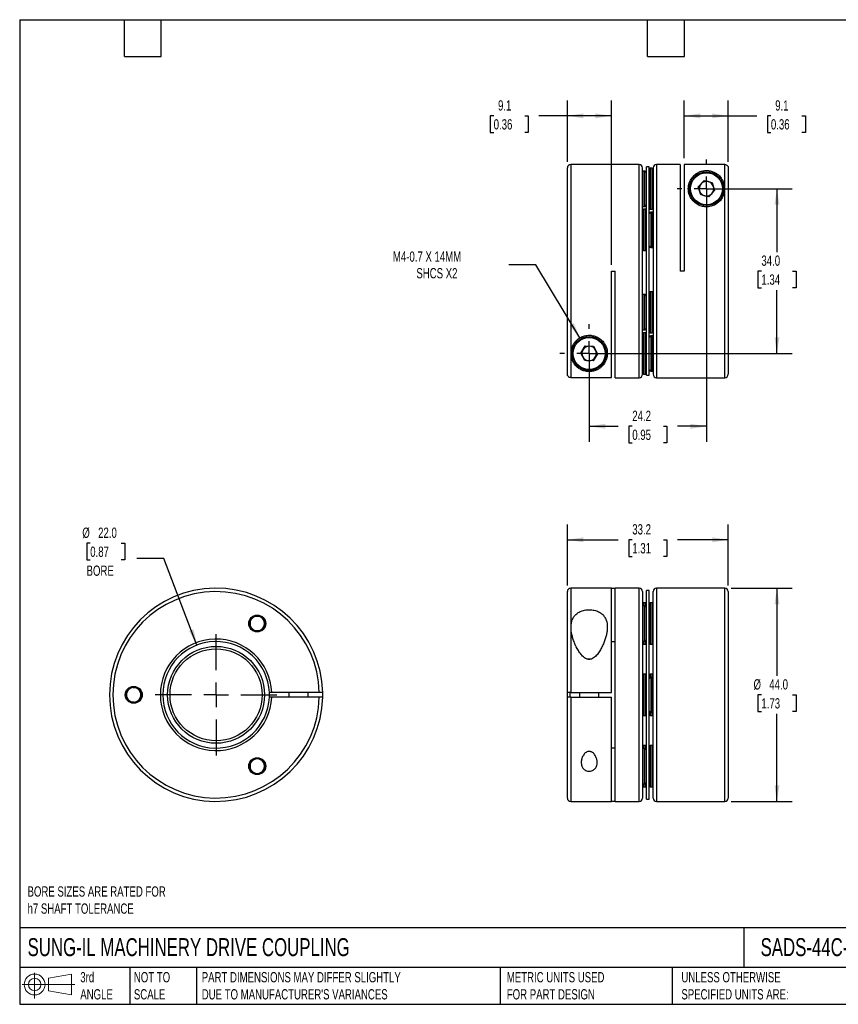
# Model space of a CAD drawing. Header units: millimetres. Extents: x 6 to 273, y 6 to 210.
# Tile 1 of 2: x 6 to 175, y 6 to 210. Entities that reach past the tile are written whole.
import ezdxf

# ---------------------------------------------------------------- set-up
doc = ezdxf.new("R2010")
doc.units = ezdxf.units.MM
doc.linetypes.add('SLD-Center', pattern=[19.05, 15.24, -1.27, 1.27, -1.27])
doc.linetypes.add('SLD-Solid', pattern=[0])
doc.layers.add('CENTER', color=40, linetype='SLD-Center')
doc.layers.add('SLD-DEFPOINTS', color=7, linetype='Continuous')
doc.layers.add('DIMENSIONS', color=140, linetype='SLD-Solid', lineweight=25)
doc.layers.add('TEXT', color=140, linetype='SLD-Solid', lineweight=25)
doc.styles.add('SLDTEXTSTYLE0', font='TXT', dxfattribs={"width": 0.7})
doc.dimstyles.new('SLDDIMSTYLE0', dxfattribs={"dimtxt": 2.158008, "dimasz": 3.302, "dimexe": 0, "dimexo": 0.0625, "dimgap": 0.539502, "dimtad": 0, "dimtih": 1, "dimtoh": 1, "dimdec": 1, "dimrnd": 1e-09, "dimzin": 4, "dimdsep": 46, "dimtxsty": 'SLDTEXTSTYLE0', "dimsah": 1, "dimcen": 0.09, "dimadec": 0, "dimazin": 1, "dimtfac": 1, "dimtdec": 1, "dimtofl": 0, "dimtmove": 0, "dimatfit": 3, "dimfxl": 0, "dimfrac": 2, "dimtolj": 1, "dimtzin": 12, "dimarcsym": 0})
doc.dimstyles.new('SLDDIMSTYLE1', dxfattribs={"dimtxt": 2.158008, "dimasz": 3.302, "dimexe": 0, "dimexo": 0.0625, "dimgap": 0.539502, "dimtad": 0, "dimtih": 1, "dimtoh": 1, "dimdec": 1, "dimrnd": 1e-09, "dimzin": 12, "dimdsep": 46, "dimtxsty": 'SLDTEXTSTYLE0', "dimsah": 1, "dimcen": 0.09, "dimadec": 0, "dimazin": 3, "dimtfac": 1, "dimtdec": 1, "dimtofl": 0, "dimtmove": 0, "dimatfit": 3, "dimfxl": 0, "dimfrac": 2, "dimtolj": 1, "dimtzin": 12, "dimarcsym": 0})
doc.dimstyles.new('SLDDIMSTYLE2', dxfattribs={"dimtxt": 2.158008, "dimasz": 3.302, "dimexe": 0, "dimexo": 0.0625, "dimgap": 0.539502, "dimtad": 0, "dimtih": 1, "dimtoh": 1, "dimdec": 1, "dimrnd": 1e-09, "dimzin": 4, "dimdsep": 46, "dimtxsty": 'SLDTEXTSTYLE0', "dimsah": 1, "dimcen": 0, "dimadec": 0, "dimazin": 1, "dimtfac": 1, "dimtdec": 1, "dimtofl": 0, "dimtmove": 0, "dimatfit": 3, "dimfxl": 0, "dimfrac": 2, "dimtolj": 1, "dimtzin": 12, "dimarcsym": 0})
doc.dimstyles.new('SLDDIMSTYLE3', dxfattribs={"dimtxt": 2.158008, "dimasz": 3.302, "dimexe": 0, "dimexo": 0.0625, "dimgap": 0.539502, "dimtad": 0, "dimtih": 1, "dimtoh": 1, "dimdec": 1, "dimrnd": 1e-09, "dimzin": 12, "dimdsep": 46, "dimtxsty": 'SLDTEXTSTYLE0', "dimsah": 1, "dimcen": 0, "dimadec": 0, "dimazin": 3, "dimtfac": 1, "dimtdec": 1, "dimtofl": 0, "dimtmove": 0, "dimatfit": 3, "dimfxl": 0, "dimfrac": 2, "dimtolj": 1, "dimtzin": 12, "dimarcsym": 0})

# ---------------------------------------------------------------- blocks, each defined once
blk = doc.blocks.new('Block11')
at = {"color": 7, "linetype": 'SLD-Solid', "lineweight": 18}
for p, q in [((2.59, 5.31), (2.59, 0)), ((5.48, 4.17), (10.18, 5.03)), ((5.48, 1.6), (5.48, 4.17)), ((10.18, 5.03), (10.18, 0.73)), ((0, 2.88), (10.87, 2.88)), ((5.48, 1.6), (10.18, 0.73))]:
    blk.add_line(p, q, dxfattribs=at)
for radius in [2.15, 1.29]:
    blk.add_circle((2.59, 2.88), radius, dxfattribs=at)
blk = doc.blocks.new('Block12')
at = {"layer": 'SLD-DEFPOINTS'}
blk.add_blockref('Block11', (0, 0), dxfattribs=at)
blk = doc.blocks.new('_D')
at = {"layer": 'DIMENSIONS'}
for p, q in [((153.11, 92.22), (165.76, 92.22)), ((162.58, 92.22), (162.58, 74.13)), ((159.38, 70.22), (158.65, 70.22)), ((158.65, 70.22), (158.65, 66.79)), ((165.79, 70.22), (166.52, 70.22)), ((166.52, 70.22), (166.52, 66.79)), ((158.65, 66.79), (159.38, 66.79)), ((162.58, 48.22), (162.58, 66.31)), ((166.52, 66.79), (165.79, 66.79)), ((153.11, 48.22), (165.76, 48.22))]:
    blk.add_line(p, q, dxfattribs=at)
for points in [[(162.58, 92.22), (162.08, 88.92), (163.09, 88.92)], [(162.58, 48.22), (163.09, 51.52), (162.08, 51.52)]]:
    blk.add_solid(points, dxfattribs=at)
at = {"layer": 'DIMENSIONS', "char_height": 2.117, "attachment_point": 1, "style": 'SLDTEXTSTYLE0'}
for s, insert in [('%%c', (157.75, 73.43)), ('44.0', (161.01, 73.43)), ('1.73', (159.38, 69.52))]:
    blk.add_mtext(s, dxfattribs=dict(at, insert=insert))
blk = doc.blocks.new('_D_1')
at = {"layer": 'DIMENSIONS'}
for p, q in [((119.34, 92.79), (119.34, 105.39)), ((152.54, 92.79), (152.54, 105.39)), ((119.34, 102.22), (129.81, 102.22)), ((132.74, 102.22), (132.01, 102.22)), ((132.01, 102.22), (132.01, 98.79)), ((139.15, 102.22), (139.88, 102.22)), ((139.88, 102.22), (139.88, 98.79)), ((152.54, 102.22), (142.08, 102.22)), ((132.01, 98.79), (132.74, 98.79)), ((139.88, 98.79), (139.15, 98.79))]:
    blk.add_line(p, q, dxfattribs=at)
for points in [[(119.34, 102.22), (122.65, 101.71), (122.65, 102.73)], [(152.54, 102.22), (149.24, 102.73), (149.24, 101.71)]]:
    blk.add_solid(points, dxfattribs=at)
at = {"layer": 'DIMENSIONS', "char_height": 2.117, "attachment_point": 1, "style": 'SLDTEXTSTYLE0'}
for s, insert in [('33.2', (132.74, 105.43)), ('1.31', (132.74, 101.52))]:
    blk.add_mtext(s, dxfattribs=dict(at, insert=insert))
blk = doc.blocks.new('_D_3')
at = {"layer": 'DIMENSIONS'}
for p, q in [((148.04, 173.4), (148.04, 122.46)), ((123.84, 139.4), (123.84, 122.46)), ((123.84, 125.64), (129.81, 125.64)), ((132.74, 125.64), (132.01, 125.64)), ((132.01, 125.64), (132.01, 122.21)), ((139.15, 125.64), (139.88, 125.64)), ((139.88, 125.64), (139.88, 122.21)), ((148.04, 125.64), (142.08, 125.64)), ((132.01, 122.21), (132.74, 122.21)), ((139.88, 122.21), (139.15, 122.21))]:
    blk.add_line(p, q, dxfattribs=at)
for points in [[(123.84, 125.64), (127.15, 125.13), (127.15, 126.15)], [(148.04, 125.64), (144.74, 126.15), (144.74, 125.13)]]:
    blk.add_solid(points, dxfattribs=at)
at = {"layer": 'DIMENSIONS', "char_height": 2.117, "attachment_point": 1, "style": 'SLDTEXTSTYLE0'}
for s, insert in [('24.2', (132.74, 128.85)), ('0.95', (132.74, 124.94))]:
    blk.add_mtext(s, dxfattribs=dict(at, insert=insert))
blk = doc.blocks.new('_D_4')
at = {"layer": 'DIMENSIONS'}
for p, q in [((149.31, 174.67), (165.76, 174.67)), ((162.58, 174.67), (162.58, 161.59)), ((159.38, 157.67), (158.65, 157.67)), ((158.65, 157.67), (158.65, 154.24)), ((165.79, 157.67), (166.52, 157.67)), ((166.52, 157.67), (166.52, 154.24)), ((158.65, 154.24), (159.38, 154.24)), ((162.58, 140.67), (162.58, 153.76)), ((166.52, 154.24), (165.79, 154.24)), ((125.11, 140.67), (165.76, 140.67))]:
    blk.add_line(p, q, dxfattribs=at)
for points in [[(162.58, 174.67), (162.08, 171.37), (163.09, 171.37)], [(162.58, 140.67), (163.09, 143.97), (162.08, 143.97)]]:
    blk.add_solid(points, dxfattribs=at)
at = {"layer": 'DIMENSIONS', "char_height": 2.117, "attachment_point": 1, "style": 'SLDTEXTSTYLE0'}
for s, insert in [('34.0', (159.38, 160.88)), ('1.34', (159.38, 156.97))]:
    blk.add_mtext(s, dxfattribs=dict(at, insert=insert))
blk = doc.blocks.new('_D_5')
at = {"layer": 'DIMENSIONS'}
for p, q in [((143.44, 180.94), (143.44, 192.88)), ((152.54, 180.24), (152.54, 192.88)), ((143.44, 189.71), (152.54, 189.71)), ((152.54, 189.71), (158.41, 189.71)), ((161.34, 189.71), (160.61, 189.71)), ((160.61, 189.71), (160.61, 186.28)), ((167.75, 189.71), (168.47, 189.71)), ((168.47, 189.71), (168.47, 186.28)), ((160.61, 186.28), (161.34, 186.28)), ((168.47, 186.28), (167.75, 186.28))]:
    blk.add_line(p, q, dxfattribs=at)
for points in [[(143.44, 189.71), (146.75, 189.2), (146.75, 190.21)], [(152.54, 189.71), (149.24, 190.21), (149.24, 189.2)]]:
    blk.add_solid(points, dxfattribs=at)
at = {"layer": 'DIMENSIONS', "char_height": 2.117, "attachment_point": 1, "style": 'SLDTEXTSTYLE0'}
for s, insert in [('9.1', (162.23, 192.92)), ('0.36', (161.34, 189.01))]:
    blk.add_mtext(s, dxfattribs=dict(at, insert=insert))
blk = doc.blocks.new('_D_6')
at = {"layer": 'DIMENSIONS'}
for p, q in [((119.34, 180.24), (119.34, 192.88)), ((128.44, 158.94), (128.44, 192.88)), ((104.14, 189.71), (103.42, 189.71)), ((103.42, 189.71), (103.42, 186.28)), ((110.55, 189.71), (111.28, 189.71)), ((111.28, 189.71), (111.28, 186.28)), ((119.34, 189.71), (113.48, 189.71)), ((128.44, 189.71), (119.34, 189.71)), ((103.42, 186.28), (104.14, 186.28)), ((111.28, 186.28), (110.55, 186.28))]:
    blk.add_line(p, q, dxfattribs=at)
for points in [[(119.34, 189.71), (122.65, 189.2), (122.65, 190.21)], [(128.44, 189.71), (125.14, 190.21), (125.14, 189.2)]]:
    blk.add_solid(points, dxfattribs=at)
at = {"layer": 'DIMENSIONS', "char_height": 2.117, "attachment_point": 1, "style": 'SLDTEXTSTYLE0'}
for s, insert in [('9.1', (105.04, 192.92)), ('0.36', (104.14, 189.01))]:
    blk.add_mtext(s, dxfattribs=dict(at, insert=insert))
blk = doc.blocks.new('_D_7')
at = {"layer": 'DIMENSIONS'}
for p, q in [((112.84, 158.99), (107.28, 158.99)), ((121.91, 143.89), (112.84, 158.99))]:
    blk.add_line(p, q, dxfattribs=at)
blk.add_solid([(121.91, 143.89), (120.65, 146.98), (119.78, 146.46)], dxfattribs=at)
at = {"layer": 'DIMENSIONS', "attachment_point": 1, "style": 'SLDTEXTSTYLE0'}
for s, insert, char_height in [('M4-0.7 X 14MM', (83.35, 161.72), 2.1167), ('SHCS X2', (88.19, 158.29), 2.117)]:
    blk.add_mtext(s, dxfattribs=dict(at, insert=insert, char_height=char_height))
blk = doc.blocks.new('SW_CENTERMARKSYMBOL_1')
at = {"layer": 'CENTER', "color": 0}
for p, q in [((0, 5.08), (0, 6.04)), ((0, 0), (0, 2.54)), ((-5.08, 0), (-6.04, 0)), ((0, 0), (-2.54, 0)), ((0, 0), (0, -2.54)), ((0, 0), (2.54, 0)), ((5.08, 0), (6.04, 0)), ((0, -5.08), (0, -6.04))]:
    blk.add_line(p, q, dxfattribs=at)
blk = doc.blocks.new('SW_CENTERMARKSYMBOL_2')
at = {"layer": 'CENTER', "color": 0}
for p, q in [((0, 5.08), (0, 6.04)), ((0, 0), (0, 2.54)), ((-5.08, 0), (-6.04, 0)), ((0, 0), (-2.54, 0)), ((0, 0), (0, -2.54)), ((0, 0), (2.54, 0)), ((5.08, 0), (6.04, 0)), ((0, -5.08), (0, -6.04))]:
    blk.add_line(p, q, dxfattribs=at)
blk = doc.blocks.new('_D_8')
at = {"layer": 'DIMENSIONS'}
for p, q in [((20.9, 101.52), (20.17, 101.52)), ((20.17, 101.52), (20.17, 98.09)), ((27.31, 101.52), (28.03, 101.52)), ((28.03, 101.52), (28.03, 98.09)), ((20.17, 98.09), (20.9, 98.09)), ((28.03, 98.09), (27.31, 98.09)), ((36.08, 98.38), (30.53, 98.38)), ((42.93, 80.49), (36.08, 98.38))]:
    blk.add_line(p, q, dxfattribs=at)
blk.add_solid([(42.93, 80.49), (42.23, 83.76), (41.28, 83.39)], dxfattribs=at)
at = {"layer": 'DIMENSIONS', "char_height": 2.117, "attachment_point": 1, "style": 'SLDTEXTSTYLE0'}
for s, insert in [('%%c', (19.27, 104.73)), ('22.0', (22.53, 104.73)), ('0.87', (20.9, 100.81)), ('BORE', (20.15, 96.9))]:
    blk.add_mtext(s, dxfattribs=dict(at, insert=insert))
blk = doc.blocks.new('SW_CENTERMARKSYMBOL_3')
at = {"layer": 'CENTER', "color": 0}
for p, q in [((0, 5.08), (0, 12.54)), ((0, 0), (0, 2.54)), ((-5.08, 0), (-12.54, 0)), ((0, 0), (-2.54, 0)), ((0, 0), (0, -2.54)), ((0, 0), (2.54, 0)), ((5.08, 0), (12.54, 0)), ((0, -5.08), (0, -12.54))]:
    blk.add_line(p, q, dxfattribs=at)

msp = doc.modelspace()

# ---------------------------------------------------------------- linework, layer by layer
for p, q in [((119.34, 136.38), (119.34, 178.97)), ((134.14, 179.67), (120.04, 179.67)), ((120.04, 179.67), (120.04, 135.68)), ((134.14, 135.67), (134.14, 179.67)), ((134.84, 136.37), (134.84, 178.97)), ((136.24, 179.17), (135.64, 179.17)), ((135.64, 139.05), (135.64, 179.17)), ((136.24, 139.05), (136.24, 179.17)), ((136.84, 178.92), (136.44, 178.92)), ((136.44, 178.92), (136.44, 170.58)), ((136.84, 170.58), (136.84, 178.92)), ((137.04, 178.97), (137.04, 136.37)), ((142.64, 179.67), (137.74, 179.67)), ((137.74, 179.67), (137.74, 135.67)), ((142.64, 179.67), (142.64, 157.67)), ((143.44, 179.67), (143.44, 157.67)), ((151.84, 179.67), (143.44, 179.67)), ((151.84, 135.67), (151.84, 179.67)), ((152.54, 178.97), (152.54, 136.37)), ((135.34, 178.32), (134.94, 178.32)), ((134.94, 178.32), (134.94, 171.62)), ((135.34, 171.62), (135.34, 178.32)), ((146.36, 175.07), (147.55, 176.33)), ((146.86, 173.41), (146.36, 175.07)), ((147.55, 176.33), (149.23, 175.93)), ((149.23, 175.93), (149.73, 174.27)), ((148.54, 173.01), (146.86, 173.41)), ((149.73, 174.27), (148.54, 173.01)), ((134.94, 171.62), (134.94, 171.02)), ((134.94, 171.02), (135.34, 171.02)), ((135.34, 171.02), (135.34, 171.62)), ((135.44, 170.42), (135.04, 170.42)), ((135.04, 170.42), (135.04, 163.03)), ((135.44, 163.03), (135.44, 170.42)), ((136.44, 170.58), (136.44, 170.42)), ((136.44, 170.42), (136.84, 170.42)), ((136.94, 169.82), (136.54, 169.82)), ((136.54, 169.82), (136.54, 162.84)), ((136.84, 170.42), (136.84, 170.58)), ((136.94, 162.84), (136.94, 169.82)), ((135.04, 163.03), (135.04, 161.92)), ((135.44, 161.92), (135.44, 163.03)), ((136.54, 162.84), (136.54, 162.52)), ((136.94, 162.52), (136.94, 162.84)), ((135.04, 161.92), (135.44, 161.92)), ((136.54, 162.52), (136.94, 162.52)), ((128.44, 157.67), (129.24, 157.67)), ((128.44, 135.68), (128.44, 157.67)), ((129.24, 135.67), (129.24, 157.67)), ((143.44, 157.67), (142.64, 157.67)), ((135.34, 152.82), (134.94, 152.82)), ((134.94, 152.82), (134.94, 146.25)), ((135.34, 146.25), (135.34, 152.82)), ((136.84, 153.42), (136.44, 153.42)), ((136.44, 153.42), (136.44, 145.14)), ((136.84, 145.14), (136.84, 153.42)), ((134.94, 146.25), (134.94, 145.52)), ((134.94, 145.52), (135.34, 145.52)), ((135.44, 144.92), (135.04, 144.92)), ((135.04, 144.92), (135.04, 138.02)), ((135.34, 145.52), (135.34, 146.25)), ((135.44, 138.02), (135.44, 144.92)), ((136.44, 145.14), (136.44, 144.92)), ((136.44, 144.92), (136.84, 144.92)), ((136.94, 144.32), (136.54, 144.32)), ((136.54, 144.32), (136.54, 137.89)), ((136.84, 144.92), (136.84, 145.14)), ((136.94, 137.89), (136.94, 144.32)), ((122.11, 140.74), (123.04, 142.21)), ((122.92, 139.21), (122.11, 140.74)), ((123.04, 142.21), (124.77, 142.14)), ((125.58, 140.61), (124.65, 139.14)), ((124.77, 142.14), (125.58, 140.61)), ((124.65, 139.14), (122.92, 139.21)), ((135.64, 136.17), (135.64, 139.05)), ((136.24, 136.17), (136.24, 139.05)), ((135.04, 138.02), (135.04, 136.42)), ((135.04, 136.42), (135.44, 136.42)), ((135.44, 136.42), (135.44, 138.02)), ((135.64, 136.17), (136.24, 136.17)), ((136.54, 137.89), (136.54, 137.02)), ((136.54, 137.02), (136.94, 137.02)), ((136.94, 137.02), (136.94, 137.89)), ((120.04, 135.68), (128.44, 135.68)), ((129.24, 135.67), (134.14, 135.67)), ((137.74, 135.67), (151.84, 135.67)), ((119.34, 70.72), (119.34, 91.52)), ((128.44, 92.22), (120.04, 92.22)), ((120.04, 92.22), (120.04, 70.72)), ((128.44, 92.22), (129.24, 92.22)), ((128.44, 70.72), (128.44, 92.22)), ((134.14, 92.22), (129.24, 92.22)), ((129.24, 48.22), (129.24, 92.22)), ((134.14, 70.22), (134.14, 92.22)), ((134.84, 91.52), (134.84, 70.22)), ((136.24, 91.72), (135.64, 91.72)), ((135.64, 80.97), (135.64, 91.72)), ((136.24, 80.97), (136.24, 91.72)), ((137.04, 48.92), (137.04, 91.52)), ((142.64, 92.22), (137.74, 92.22)), ((137.74, 92.22), (137.74, 48.22)), ((143.44, 92.22), (142.64, 92.22)), ((151.84, 92.22), (143.44, 92.22)), ((151.84, 48.22), (151.84, 92.22)), ((152.54, 91.52), (152.54, 48.92)), ((135.34, 88.59), (134.94, 88.59)), ((134.94, 88.59), (134.94, 87.13)), ((135.44, 89.19), (135.04, 89.19)), ((135.04, 89.19), (135.04, 88.59)), ((135.34, 87.13), (135.34, 88.59)), ((135.44, 88.57), (135.44, 89.19)), ((136.84, 89.19), (136.44, 89.19)), ((136.44, 89.19), (136.44, 86.29)), ((136.84, 86.29), (136.84, 89.19)), ((53.63, 84.94), (54.5, 86.44)), ((54.5, 86.44), (56.23, 86.44)), ((56.23, 86.44), (57.1, 84.94)), ((134.94, 87.13), (134.94, 81.29)), ((135.34, 81.29), (135.34, 87.13)), ((136.44, 86.29), (136.44, 80.69)), ((136.84, 80.69), (136.84, 86.29)), ((54.5, 83.44), (53.63, 84.94)), ((56.23, 83.44), (54.5, 83.44)), ((57.1, 84.94), (56.23, 83.44)), ((134.94, 81.29), (135.34, 81.29)), ((135.04, 81.29), (135.04, 80.69)), ((135.44, 80.69), (135.44, 81.31)), ((128.44, 81.22), (129.24, 81.22)), ((135.04, 80.69), (135.44, 80.69)), ((135.64, 48.72), (135.64, 80.97)), ((136.24, 48.72), (136.24, 80.97)), ((136.44, 80.69), (136.84, 80.69)), ((123.41, 77.62), (124.32, 77.62)), ((135.44, 74.47), (135.04, 74.47)), ((135.04, 74.47), (135.04, 73.54)), ((135.04, 73.54), (135.04, 65.97)), ((135.44, 73.54), (135.44, 74.47)), ((135.44, 65.97), (135.44, 73.54)), ((136.84, 74.47), (136.44, 74.47)), ((136.44, 74.47), (136.44, 73.85)), ((136.94, 73.87), (136.54, 73.87)), ((136.54, 73.87), (136.54, 72.58)), ((136.84, 73.87), (136.84, 74.47)), ((136.94, 72.58), (136.94, 73.87)), ((28.15, 70.44), (29.2, 71.82)), ((29.2, 71.82), (30.92, 71.59)), ((30.92, 71.59), (31.58, 69.99)), ((136.54, 72.58), (136.54, 66.57)), ((136.94, 66.57), (136.94, 72.58)), ((28.81, 68.84), (28.15, 70.44)), ((31.58, 69.99), (30.53, 68.62)), ((58.35, 70.72), (57.85, 70.72)), ((58.35, 69.72), (57.85, 69.72)), ((68.16, 70.72), (58.35, 70.72)), ((68.16, 69.72), (58.35, 69.72)), ((61.87, 70.72), (61.87, 69.72)), ((65.87, 69.72), (65.87, 70.72)), ((68.86, 69.72), (68.86, 70.72)), ((119.34, 69.72), (119.34, 70.72)), ((119.34, 48.92), (119.34, 69.72)), ((119.84, 70.72), (119.84, 69.72)), ((120.04, 70.72), (128.44, 70.72)), ((120.04, 69.72), (128.44, 69.72)), ((120.04, 69.72), (120.04, 48.22)), ((121.84, 70.72), (121.84, 69.72)), ((125.84, 69.72), (125.84, 70.72)), ((128.44, 48.22), (128.44, 69.72)), ((134.14, 48.22), (134.14, 70.22)), ((134.84, 70.22), (134.84, 48.92)), ((30.53, 68.62), (28.81, 68.84)), ((135.04, 65.97), (135.44, 65.97)), ((136.44, 66.59), (136.44, 65.97)), ((136.44, 65.97), (136.84, 65.97)), ((136.54, 66.57), (136.94, 66.57)), ((136.84, 65.97), (136.84, 66.57)), ((129.24, 59.22), (128.44, 59.22)), ((135.34, 59.15), (134.94, 59.15)), ((134.94, 59.15), (134.94, 57.52)), ((135.44, 59.75), (135.04, 59.75)), ((135.04, 59.75), (135.04, 59.15)), ((135.34, 57.52), (135.34, 59.15)), ((135.44, 59.13), (135.44, 59.75)), ((136.84, 59.75), (136.44, 59.75)), ((136.44, 59.75), (136.44, 56.58)), ((136.84, 56.58), (136.84, 59.75)), ((53.86, 56.36), (55.36, 57.23)), ((55.36, 57.23), (56.86, 56.36)), ((134.94, 57.52), (134.94, 51.85)), ((135.34, 51.85), (135.34, 57.52)), ((53.87, 54.63), (53.86, 56.36)), ((56.86, 56.36), (56.87, 54.63)), ((136.44, 56.58), (136.44, 51.25)), ((136.84, 51.25), (136.84, 56.58)), ((55.37, 53.76), (53.87, 54.63)), ((56.87, 54.63), (55.37, 53.76)), ((134.94, 51.85), (135.34, 51.85)), ((135.04, 51.85), (135.04, 51.25)), ((135.04, 51.25), (135.44, 51.25)), ((135.44, 51.25), (135.44, 51.86)), ((136.44, 51.25), (136.84, 51.25)), ((120.04, 48.22), (128.44, 48.22)), ((129.24, 48.22), (128.44, 48.22)), ((129.24, 48.22), (134.14, 48.22)), ((135.64, 48.72), (136.24, 48.72)), ((137.74, 48.22), (142.64, 48.22)), ((142.64, 48.22), (143.44, 48.22)), ((143.44, 48.22), (151.84, 48.22))]:
    msp.add_line(p, q)
at = {"flags": 128}
for points in [[(134.94, 178.32), (134.89, 178.32), (134.84, 178.31)], [(134.84, 171.04), (134.89, 171.03), (134.94, 171.02)], [(137.04, 169.81), (137, 169.82), (136.94, 169.82)], [(136.94, 162.52), (137, 162.53), (137.04, 162.54)], [(134.94, 152.82), (134.89, 152.82), (134.84, 152.81)], [(134.84, 145.54), (134.89, 145.53), (134.94, 145.52)], [(137.04, 144.31), (137, 144.32), (136.94, 144.32)], [(136.94, 137.02), (137, 137.03), (137.04, 137.04)], [(134.94, 88.59), (134.89, 88.59), (134.84, 88.57)], [(134.84, 81.31), (134.89, 81.3), (134.94, 81.29)], [(137.04, 73.85), (137, 73.86), (136.94, 73.87)], [(136.94, 66.57), (137, 66.57), (137.04, 66.59)], [(134.94, 59.15), (134.89, 59.14), (134.84, 59.13)], [(134.84, 51.86), (134.89, 51.85), (134.94, 51.85)]]:
    msp.add_lwpolyline(points, dxfattribs=at)
for centre, radius in [((148.04, 174.67), 3.5), ((148.04, 174.67), 3.3), ((123.84, 140.67), 3.5), ((123.84, 140.67), 3.3), ((55.37, 84.94), 1.75), ((46.87, 70.22), 10), ((46.87, 70.22), 9.5), ((29.87, 70.22), 1.75), ((55.37, 55.5), 1.75)]:
    msp.add_circle(centre, radius)
for centre, radius, start, end in [((120.04, 178.97), 0.7, 90, 180), ((134.14, 178.97), 0.7, 0, 90), ((136.44, 178.72), 0.2, 90, 180), ((136.84, 178.72), 0.2, 0, 90), ((137.74, 178.97), 0.7, 90, 180), ((135.34, 178.02), 0.3, 0, 90), ((148.04, 174.67), 1.5, 136.6942, 196.6942), ((148.04, 174.67), 1.5, 76.6942, 136.6942), ((148.04, 174.67), 1.5, 16.6942, 76.6942), ((148.04, 174.67), 1.5, 316.6942, 16.6942), ((148.04, 174.67), 1.5, 196.6942, 256.6942), ((148.04, 174.67), 1.5, 256.6942, 316.6942), ((135.34, 171.32), 0.3, 270, 0), ((135.04, 170.22), 0.2, 90, 180), ((135.44, 170.22), 0.2, 0, 90), ((136.44, 170.62), 0.2, 180, 270), ((136.54, 169.52), 0.3, 90, 180), ((136.84, 170.62), 0.2, 270, 0), ((136.54, 162.82), 0.3, 180, 270), ((135.04, 162.12), 0.2, 180, 270), ((135.44, 162.12), 0.2, 270, 0), ((135.34, 152.52), 0.3, 0, 90), ((136.44, 153.22), 0.2, 90, 180), ((136.84, 153.22), 0.2, 0, 90), ((135.04, 144.72), 0.2, 90, 180), ((135.34, 145.82), 0.3, 270, 0), ((135.44, 144.72), 0.2, 0, 90), ((136.44, 145.12), 0.2, 180, 270), ((136.54, 144.02), 0.3, 90, 180), ((136.84, 145.12), 0.2, 270, 0), ((123.84, 140.67), 1.5, 147.7958, 207.7958), ((123.84, 140.67), 1.5, 87.7958, 147.7958), ((123.84, 140.67), 1.5, 27.7958, 87.7958), ((123.84, 140.67), 1.5, 327.7958, 27.7958), ((123.84, 140.67), 1.5, 207.7958, 267.7958), ((123.84, 140.67), 1.5, 267.7958, 327.7958), ((134.14, 136.37), 0.7, 270, 0), ((135.04, 136.62), 0.2, 180, 270), ((135.44, 136.62), 0.2, 270, 0), ((136.54, 137.32), 0.3, 180, 270), ((137.74, 136.37), 0.7, 180, 270), ((151.84, 136.37), 0.7, 270, 0), ((46.87, 70.22), 22, 1.3023, 358.6977), ((46.87, 70.22), 21.3, 1.3451, 358.6549), ((120.04, 91.52), 0.7, 90, 180), ((134.14, 91.52), 0.7, 0, 90), ((137.74, 91.52), 0.7, 90, 180), ((151.84, 91.52), 0.7, 0, 90), ((135.04, 88.99), 0.2, 90, 180), ((135.34, 88.29), 0.3, 0, 90), ((135.44, 88.99), 0.2, 0, 90), ((136.44, 88.99), 0.2, 90, 180), ((136.84, 88.99), 0.2, 0, 90), ((55.37, 84.94), 1.5, 150, 210), ((55.37, 84.94), 1.5, 90, 150), ((55.37, 84.94), 1.5, 30, 90), ((55.37, 84.94), 1.5, 330, 30), ((55.37, 84.94), 1.5, 210, 270), ((55.37, 84.94), 1.5, 270, 330), ((46.87, 70.22), 11.5, 2.4919, 357.5081), ((135.34, 81.59), 0.3, 270, 0), ((46.87, 70.22), 11, 2.6053, 357.3947), ((135.04, 80.89), 0.2, 180, 270), ((135.44, 80.89), 0.2, 270, 0), ((136.44, 80.89), 0.2, 180, 270), ((136.84, 80.89), 0.2, 270, 0), ((135.04, 74.27), 0.2, 90, 180), ((135.44, 74.27), 0.2, 0, 90), ((136.44, 74.27), 0.2, 90, 180), ((136.54, 73.57), 0.3, 90, 180), ((136.84, 74.27), 0.2, 0, 90), ((29.87, 70.22), 1.5, 142.5166, 202.5166), ((29.87, 70.22), 1.5, 82.5166, 142.5166), ((29.87, 70.22), 1.5, 22.5166, 82.5166), ((29.87, 70.22), 1.5, 202.5166, 262.5166), ((29.87, 70.22), 1.5, 262.5166, 322.5166), ((29.87, 70.22), 1.5, 322.5166, 22.5166), ((46.87, 70.22), 11, 357.3947, 2.6053), ((135.04, 66.17), 0.2, 180, 270), ((135.44, 66.17), 0.2, 270, 0), ((136.54, 66.87), 0.3, 180, 270), ((136.44, 66.17), 0.2, 180, 270), ((136.84, 66.17), 0.2, 270, 0), ((135.04, 59.55), 0.2, 90, 180), ((135.34, 58.85), 0.3, 0, 90), ((135.44, 59.55), 0.2, 0, 90), ((136.44, 59.55), 0.2, 90, 180), ((136.84, 59.55), 0.2, 0, 90), ((55.37, 55.5), 1.5, 60.0907, 120.0907), ((55.37, 55.5), 1.5, 120.0907, 180.0907), ((55.37, 55.5), 1.5, 180.0907, 240.0907), ((55.37, 55.5), 1.5, 0.0907, 60.0907), ((55.37, 55.5), 1.5, 300.0907, 0.0907), ((55.37, 55.5), 1.5, 240.0907, 300.0907), ((135.04, 51.45), 0.2, 180, 270), ((135.34, 52.15), 0.3, 270, 360), ((135.44, 51.45), 0.2, 270, 0), ((136.44, 51.45), 0.2, 180, 270), ((136.84, 51.45), 0.2, 270, 0), ((120.04, 48.92), 0.7, 180, 270), ((134.14, 48.92), 0.7, 270, 0), ((137.74, 48.92), 0.7, 180, 270), ((151.84, 48.92), 0.7, 270, 0)]:
    msp.add_arc(centre, radius, start, end)
for points, knots in [([(151.84, 179.67), (151.94, 179.67), (152.03, 179.65), (152.2, 179.58), (152.27, 179.53), (152.47, 179.33), (152.54, 179.15), (152.54, 178.97)], [0, 0, 0, 0, 0.25, 0.25, 0.5, 0.5, 1, 1, 1, 1]), ([(144.29, 174.67), (144.29, 174.24), (144.37, 173.8), (144.63, 173.11), (144.74, 172.88), (145.03, 172.43), (145.2, 172.22), (145.61, 171.81), (145.85, 171.62), (146.25, 171.38), (146.39, 171.3), (146.69, 171.17), (146.84, 171.12), (147.31, 170.98), (147.65, 170.93), (148.33, 170.92), (148.67, 170.96), (149.31, 171.13), (149.62, 171.25), (150.17, 171.56), (150.41, 171.75), (150.84, 172.15), (151.02, 172.37), (151.31, 172.82), (151.43, 173.05), (151.62, 173.5), (151.68, 173.73), (151.77, 174.19), (151.79, 174.41), (151.8, 175.06), (151.73, 175.46), (151.55, 176.02), (151.48, 176.2), (151.3, 176.54), (151.2, 176.7), (150.87, 177.17), (150.6, 177.45), (150.11, 177.81), (149.92, 177.93), (149.62, 178.08), (149.51, 178.13), (149.27, 178.22), (149.15, 178.26), (148.88, 178.33), (148.73, 178.36), (148.5, 178.4), (148.42, 178.41), (148.25, 178.42), (148.17, 178.42), (148, 178.42), (147.91, 178.42), (147.74, 178.41), (147.66, 178.4), (147.42, 178.37), (147.27, 178.35), (147, 178.28), (146.87, 178.24), (146.63, 178.15), (146.52, 178.1), (146.21, 177.95), (146.03, 177.84), (145.69, 177.6), (145.54, 177.47), (145.26, 177.19), (145.14, 177.05), (144.8, 176.59), (144.62, 176.25), (144.43, 175.69), (144.38, 175.5), (144.31, 175.1), (144.29, 174.89), (144.29, 174.67)], [0, 0, 0, 0, 0.0625, 0.0625, 0.09375, 0.09375, 0.125, 0.125, 0.15625, 0.15625, 0.171875, 0.171875, 0.1875, 0.1875, 0.21875, 0.21875, 0.25, 0.25, 0.28125, 0.28125, 0.3125, 0.3125, 0.34375, 0.34375, 0.375, 0.375, 0.40625, 0.40625, 0.4375, 0.4375, 0.5, 0.5, 0.53125, 0.53125, 0.5625, 0.5625, 0.625, 0.625, 0.65625, 0.65625, 0.671875, 0.671875, 0.6875, 0.6875, 0.703125, 0.703125, 0.710937, 0.710937, 0.71875, 0.71875, 0.726562, 0.726562, 0.734375, 0.734375, 0.75, 0.75, 0.765625, 0.765625, 0.78125, 0.78125, 0.8125, 0.8125, 0.84375, 0.84375, 0.875, 0.875, 0.9375, 0.9375, 0.96875, 0.96875, 1, 1, 1, 1]), ([(127.59, 140.67), (127.59, 141.1), (127.52, 141.55), (127.26, 142.23), (127.15, 142.47), (126.86, 142.91), (126.69, 143.13), (126.28, 143.54), (126.04, 143.73), (125.64, 143.97), (125.5, 144.04), (125.2, 144.17), (125.05, 144.23), (124.58, 144.37), (124.24, 144.42), (123.56, 144.43), (123.22, 144.39), (122.58, 144.22), (122.27, 144.09), (121.72, 143.78), (121.48, 143.59), (121.05, 143.19), (120.87, 142.97), (120.57, 142.53), (120.46, 142.3), (120.27, 141.84), (120.21, 141.61), (120.12, 141.16), (120.1, 140.94), (120.09, 140.29), (120.16, 139.89), (120.34, 139.33), (120.41, 139.15), (120.59, 138.81), (120.69, 138.64), (121.02, 138.18), (121.29, 137.9), (121.78, 137.53), (121.97, 137.42), (122.27, 137.27), (122.38, 137.22), (122.61, 137.13), (122.74, 137.09), (123.01, 137.01), (123.16, 136.98), (123.39, 136.95), (123.47, 136.94), (123.64, 136.93), (123.72, 136.92), (123.89, 136.92), (123.98, 136.92), (124.14, 136.93), (124.23, 136.94), (124.47, 136.97), (124.62, 137), (124.89, 137.07), (125.02, 137.11), (125.26, 137.2), (125.37, 137.24), (125.68, 137.39), (125.86, 137.51), (126.2, 137.75), (126.35, 137.88), (126.63, 138.15), (126.75, 138.3), (127.09, 138.76), (127.27, 139.1), (127.46, 139.65), (127.51, 139.85), (127.58, 140.25), (127.59, 140.46), (127.59, 140.67)], [0, 0, 0, 0, 0.0625, 0.0625, 0.09375, 0.09375, 0.125, 0.125, 0.15625, 0.15625, 0.171875, 0.171875, 0.1875, 0.1875, 0.21875, 0.21875, 0.25, 0.25, 0.28125, 0.28125, 0.3125, 0.3125, 0.34375, 0.34375, 0.375, 0.375, 0.40625, 0.40625, 0.4375, 0.4375, 0.5, 0.5, 0.53125, 0.53125, 0.5625, 0.5625, 0.625, 0.625, 0.65625, 0.65625, 0.671875, 0.671875, 0.6875, 0.6875, 0.703125, 0.703125, 0.710937, 0.710937, 0.71875, 0.71875, 0.726562, 0.726562, 0.734375, 0.734375, 0.75, 0.75, 0.765625, 0.765625, 0.78125, 0.78125, 0.8125, 0.8125, 0.84375, 0.84375, 0.875, 0.875, 0.9375, 0.9375, 0.96875, 0.96875, 1, 1, 1, 1]), ([(120.04, 135.68), (119.95, 135.68), (119.86, 135.7), (119.69, 135.77), (119.61, 135.82), (119.42, 136.01), (119.34, 136.19), (119.34, 136.38)], [0, 0, 0, 0, 0.25, 0.25, 0.5, 0.5, 1, 1, 1, 1]), ([(127.59, 84.18), (127.59, 84.71), (127.52, 85.2), (127.26, 85.89), (127.15, 86.12), (126.86, 86.54), (126.69, 86.73), (126.28, 87.08), (126.04, 87.23), (125.64, 87.43), (125.5, 87.49), (125.2, 87.59), (125.05, 87.63), (124.58, 87.74), (124.24, 87.78), (123.56, 87.78), (123.22, 87.75), (122.58, 87.62), (122.27, 87.53), (121.72, 87.28), (121.48, 87.13), (121.05, 86.78), (120.87, 86.59), (120.57, 86.18), (120.46, 85.96), (120.27, 85.5), (120.21, 85.26), (120.12, 84.76), (120.1, 84.51), (120.09, 83.72), (120.16, 83.18), (120.34, 82.37), (120.41, 82.09), (120.59, 81.54), (120.69, 81.26), (121.02, 80.43), (121.29, 79.88), (121.78, 79.08), (121.97, 78.81), (122.27, 78.44), (122.38, 78.32), (122.61, 78.09), (122.74, 77.98), (123.01, 77.78), (123.16, 77.7), (123.39, 77.6), (123.47, 77.58), (123.64, 77.54), (123.72, 77.53), (123.89, 77.53), (123.98, 77.53), (124.14, 77.56), (124.23, 77.58), (124.47, 77.67), (124.62, 77.75), (124.89, 77.93), (125.02, 78.04), (125.26, 78.26), (125.37, 78.38), (125.68, 78.75), (125.86, 79.01), (126.2, 79.55), (126.35, 79.82), (126.63, 80.37), (126.75, 80.65), (127.09, 81.47), (127.27, 82.02), (127.46, 82.84), (127.51, 83.12), (127.58, 83.65), (127.59, 83.92), (127.59, 84.18)], [0, 0, 0, 0, 0.0625, 0.0625, 0.09375, 0.09375, 0.125, 0.125, 0.15625, 0.15625, 0.171875, 0.171875, 0.1875, 0.1875, 0.21875, 0.21875, 0.25, 0.25, 0.28125, 0.28125, 0.3125, 0.3125, 0.34375, 0.34375, 0.375, 0.375, 0.40625, 0.40625, 0.4375, 0.4375, 0.5, 0.5, 0.53125, 0.53125, 0.5625, 0.5625, 0.625, 0.625, 0.65625, 0.65625, 0.671875, 0.671875, 0.6875, 0.6875, 0.703125, 0.703125, 0.710937, 0.710937, 0.71875, 0.71875, 0.726562, 0.726562, 0.734375, 0.734375, 0.75, 0.75, 0.765625, 0.765625, 0.78125, 0.78125, 0.8125, 0.8125, 0.84375, 0.84375, 0.875, 0.875, 0.9375, 0.9375, 0.96875, 0.96875, 1, 1, 1, 1]), ([(68.86, 70.72), (68.86, 70.72), (68.84, 70.72), (68.77, 70.72), (68.72, 70.72), (68.53, 70.72), (68.34, 70.72), (68.16, 70.72)], [0, 0, 0, 0, 0.25, 0.25, 0.5, 0.5, 1, 1, 1, 1]), ([(68.86, 69.72), (68.86, 69.72), (68.84, 69.72), (68.77, 69.72), (68.72, 69.72), (68.53, 69.72), (68.34, 69.72), (68.16, 69.72)], [0, 0, 0, 0, 0.25, 0.25, 0.5, 0.5, 1, 1, 1, 1]), ([(120.04, 70.72), (119.95, 70.72), (119.86, 70.72), (119.69, 70.72), (119.61, 70.72), (119.42, 70.72), (119.34, 70.72), (119.34, 70.72)], [0, 0, 0, 0, 0.25, 0.25, 0.5, 0.5, 1, 1, 1, 1]), ([(120.04, 69.72), (119.95, 69.72), (119.86, 69.72), (119.69, 69.72), (119.61, 69.72), (119.42, 69.72), (119.34, 69.72), (119.34, 69.72)], [0, 0, 0, 0, 0.25, 0.25, 0.5, 0.5, 1, 1, 1, 1]), ([(125.49, 56.25), (125.49, 56.03), (125.47, 55.82), (125.34, 55.41), (125.24, 55.21), (124.95, 54.86), (124.75, 54.7), (124.39, 54.54), (124.26, 54.5), (123.98, 54.46), (123.84, 54.45), (123.41, 54.49), (123.15, 54.59), (122.83, 54.8), (122.74, 54.87), (122.58, 55.04), (122.52, 55.14), (122.34, 55.42), (122.27, 55.63), (122.19, 56.05), (122.19, 56.27), (122.23, 56.71), (122.27, 56.93), (122.43, 57.37), (122.53, 57.59), (122.81, 58), (122.98, 58.2), (123.32, 58.42), (123.44, 58.48), (123.71, 58.55), (123.86, 58.56), (124.07, 58.53), (124.14, 58.51), (124.27, 58.46), (124.33, 58.43), (124.51, 58.33), (124.62, 58.25), (124.81, 58.07), (124.89, 57.98), (125.04, 57.78), (125.1, 57.67), (125.27, 57.36), (125.35, 57.13), (125.47, 56.69), (125.49, 56.47), (125.49, 56.25)], [0, 0, 0, 0, 0.0625, 0.0625, 0.125, 0.125, 0.1875, 0.1875, 0.21875, 0.21875, 0.25, 0.25, 0.3125, 0.3125, 0.34375, 0.34375, 0.375, 0.375, 0.4375, 0.4375, 0.5, 0.5, 0.5625, 0.5625, 0.625, 0.625, 0.6875, 0.6875, 0.71875, 0.71875, 0.75, 0.75, 0.765625, 0.765625, 0.78125, 0.78125, 0.8125, 0.8125, 0.84375, 0.84375, 0.875, 0.875, 0.9375, 0.9375, 1, 1, 1, 1])]:
    msp.add_open_spline(points, degree=3, knots=knots)
at = {"layer": 'TEXT'}
for p, q in [((6.35, 209.55), (273.05, 209.55)), ((6.35, 209.55), (6.35, 6.35)), ((27.94, 201.93), (27.94, 209.55)), ((35.56, 201.93), (35.56, 209.55)), ((135.89, 201.93), (135.89, 209.55)), ((143.51, 201.93), (143.51, 209.55)), ((27.94, 201.93), (35.56, 201.93)), ((135.89, 201.93), (143.51, 201.93)), ((273.05, 22.13), (6.35, 22.13)), ((155.76, 22.13), (155.76, 13.97)), ((273.05, 13.97), (6.35, 13.97)), ((29.04, 13.97), (29.04, 6.35)), ((42.84, 13.97), (42.84, 6.35)), ((105.48, 13.97), (105.48, 6.35)), ((141, 13.97), (141, 6.35)), ((6.35, 6.35), (273.05, 6.35))]:
    msp.add_line(p, q, dxfattribs=at)

# ---------------------------------------------------------------- block references
at = {"layer": 'CENTER'}
for name, p in [('SW_CENTERMARKSYMBOL_1', (148.04, 174.67)), ('SW_CENTERMARKSYMBOL_2', (123.84, 140.67)), ('SW_CENTERMARKSYMBOL_3', (46.87, 70.22))]:
    msp.add_blockref(name, p, dxfattribs=at)
at = {"layer": 'SLD-DEFPOINTS'}
msp.add_blockref('Block12', (6.84, 7.55), dxfattribs=at)

# ---------------------------------------------------------------- texts
at = {"layer": 'TEXT', "attachment_point": 1, "style": 'SLDTEXTSTYLE0'}
for s, insert, char_height in [('BORE SIZES ARE RATED FOR^Jh7 SHAFT TOLERANCE', (7.97, 30.69), 2.1167), ('SUNG-IL MACHINERY DRIVE COUPLING', (7.97, 20), 3.7042), ('SADS-44C-19-22', (159.21, 20), 3.7042), ('3rd^JANGLE', (18.85, 13), 2.117), ('NOT TO^JSCALE', (29.91, 13), 2.1167), ("PART DIMENSIONS MAY DIFFER SLIGHTLY ^JDUE TO MANUFACTURER'S VARIANCES", (43.91, 13), 2.1167), ('METRIC UNITS USED ^JFOR PART DESIGN', (106.85, 13), 2.1167), ('UNLESS OTHERWISE ^JSPECIFIED UNITS ARE:', (142.87, 13), 2.1167)]:
    msp.add_mtext(s, dxfattribs=dict(at, insert=insert, char_height=char_height))

# ---------------------------------------------------------------- dimensions: what is measured, and where the dimension line sits
at = {"layer": 'DIMENSIONS'}
for base, p1, p2, picture, middle in [((119.34, 189.71), (128.44, 157.67), (119.34, 178.97), '_D_6', (107.35, 189.71)), ((152.54, 189.71), (143.44, 179.67), (152.54, 178.97), '_D_5', (164.54, 189.71)), ((123.84, 125.64), (148.04, 174.67), (123.84, 140.67), '_D_3', (135.94, 125.64)), ((119.34, 102.22), (152.54, 91.52), (119.34, 91.52), '_D_1', (135.94, 102.22))]:
    dim = msp.add_linear_dim(base=base, p1=p1, p2=p2, dimstyle='SLDDIMSTYLE1', dxfattribs=at)
    dim.commit()
    dim.dimension.update_dxf_attribs({"geometry": picture, "text_midpoint": middle, "dimtype": 160})
dim = msp.add_linear_dim(base=(162.58, 174.67), p1=(123.84, 140.67), p2=(148.04, 174.67), angle=90, dimstyle='SLDDIMSTYLE0', dxfattribs=at)
dim.commit()
dim.dimension.update_dxf_attribs({"geometry": '_D_4', "text_midpoint": (162.58, 157.67), "dimtype": 160})
dim = msp.add_diameter_dim_2p(p1=(125.78, 137.46), p2=(121.91, 143.89), text='M4-0.7 X 14MM\\PSHCS X2', dimstyle='SLDDIMSTYLE3', override={"dimpost": '<>'}, dxfattribs=at)
dim.commit()
dim.dimension.update_dxf_attribs({"geometry": '_D_7', "text_midpoint": (94.52, 158.99), "dimtype": 163})
dim = msp.add_diameter_dim_2p(p1=(50.8, 59.95), p2=(42.93, 80.49), text='<>\\PBORE', dimstyle='SLDDIMSTYLE2', dxfattribs=at)
dim.commit()
dim.dimension.update_dxf_attribs({"geometry": '_D_8', "text_midpoint": (24.1, 99.5), "dimtype": 163})
dim = msp.add_linear_dim(base=(162.58, 92.22), p1=(151.84, 48.22), p2=(151.84, 92.22), angle=90, text='%%c<>', dimstyle='SLDDIMSTYLE0', dxfattribs=at)
dim.commit()
dim.dimension.update_dxf_attribs({"geometry": '_D', "text_midpoint": (162.58, 70.22), "dimtype": 160})

doc.saveas('drawing.dxf')
